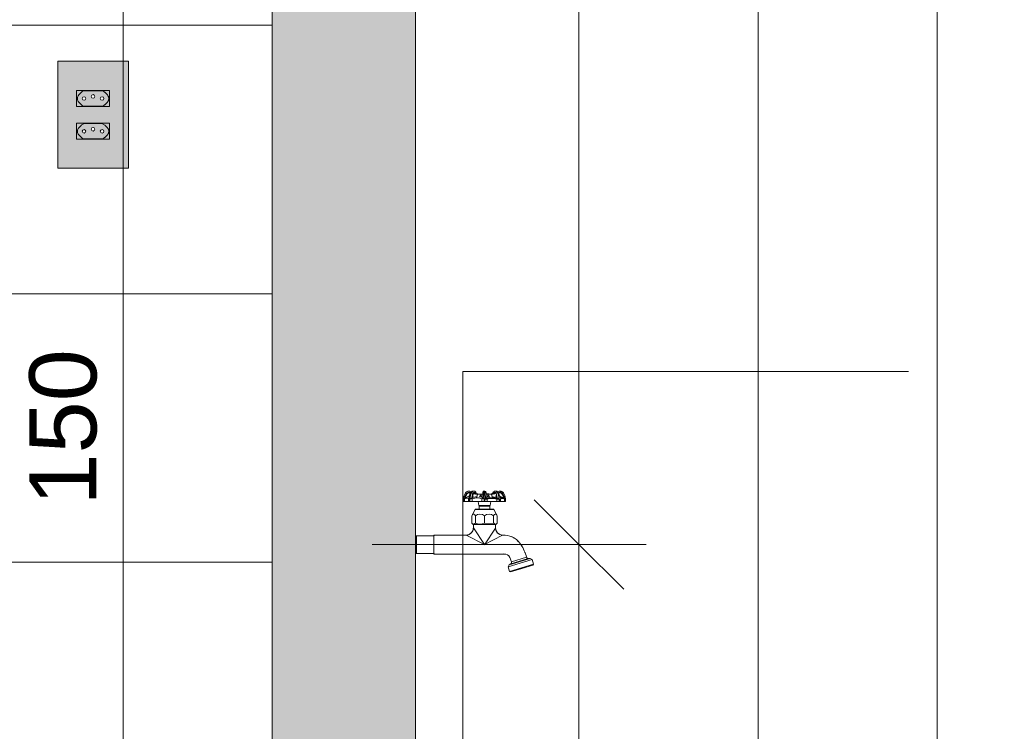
# Model space of a CAD drawing. Header units: metres. Extents: x -2.1 to 42.5, y -15.2 to 5.6.
# Tile 207 of 256: x 7.9 to 9, y 0.4 to 1.2. Entities that reach past the tile are written whole.
import ezdxf

# ---------------------------------------------------------------- set-up
doc = ezdxf.new("R2010")
doc.units = ezdxf.units.M
for name, color, linetype, lineweight in [('A-ANNO-DIMS', 7, 'Continuous', 9), ('A-ANNO-DIMS-50', 7, 'Continuous', 9), ('A-GENM', 7, 'Continuous', 5), ('A-WALL-PATT', 7, 'Continuous', 50), ('E-ELEC-FIXT', 7, 'Continuous', 5), ('G-ANNO-TEXT', 7, 'Continuous', 9), ('I-WALL', 7, 'Continuous', 5), ('P-SANR-FIXT', 7, 'Continuous', 5)]:
    doc.layers.add(name, color=color, linetype=linetype, lineweight=lineweight)
doc.styles.add('Arial', font='arial.ttf', dxfattribs={"height": 0.075})
doc.dimstyles.new('Com_linha__ref__contínua__-_Cor_Vermelha_Arial_1_5mm_2', dxfattribs={"dimscale": 0.3048, "dimtxt": 0.076519, "dimasz": 0.328084, "dimexe": 0.246063, "dimexo": 0.246063, "dimgap": 0.024606, "dimtad": 1, "dimdec": 1, "dimlfac": 100, "dimrnd": 0.1, "dimdsep": 46, "dimtxsty": 'Arial', "dimblk1": 'OBLIQUE', "dimblk2": 'OBLIQUE', "dimsah": 1, "dimcen": 0.09, "dimdle": 0.246063, "dimazin": 0, "dimtfac": 1, "dimtdec": 4, "dimtix": 1, "dimtmove": 0, "dimatfit": 3, "dimfxl": 1, "dimtvp": 1, "dimtolj": 1, "dimtzin": 0, "dimarcsym": 2})

# ---------------------------------------------------------------- blocks, each defined once
blk = doc.blocks.new('TORNEIRA DE JARDIM COM BICO PARA MANGUEIRA - 1130_BC_Cromado-2213981-C')
at = {"layer": 'P-SANR-FIXT', "true_color": 0xf4f4f4}
for points in [[(8.3944, 0.6482), (8.3939, 0.6482), (8.3939, 0.6482)], [(8.397, 0.6482), (8.397, 0.6482), (8.3963, 0.6482)], [(8.398, 0.6168), (8.3982, 0.6175), (8.3981, 0.617)], [(8.3983, 0.6184), (8.3983, 0.622), (8.3982, 0.6215), (8.3982, 0.6186)], [(8.4328, 0.6104), (8.4323, 0.6106), (8.4323, 0.6105)], [(8.4559, 0.5907), (8.456, 0.5907), (8.4557, 0.5913)]]:
    blk.add_hatch(color=7, dxfattribs=at).paths.add_polyline_path(points)
at = {"layer": 'P-SANR-FIXT'}
for p, q in [((8.4103, 0.6597), (8.4101, 0.6576)), ((8.4111, 0.6597), (8.4112, 0.6577)), ((8.4232, 0.6597), (8.4243, 0.6595)), ((8.4232, 0.6597), (8.4243, 0.6595)), ((8.3872, 0.6482), (8.3872, 0.6514)), ((8.3872, 0.6482), (8.3872, 0.6514)), ((8.3893, 0.6516), (8.3883, 0.6512)), ((8.3883, 0.6512), (8.3883, 0.6482)), ((8.3899, 0.6526), (8.3886, 0.6517)), ((8.3901, 0.6518), (8.3893, 0.6516)), ((8.3906, 0.657), (8.3895, 0.6578)), ((8.3899, 0.6542), (8.3899, 0.6526)), ((8.3914, 0.6531), (8.3899, 0.6526)), ((8.3937, 0.6542), (8.3926, 0.6533)), ((8.3927, 0.6482), (8.3927, 0.6514)), ((8.3938, 0.6509), (8.3938, 0.6482)), ((8.3943, 0.6482), (8.3943, 0.6509)), ((8.3973, 0.6526), (8.3965, 0.6518)), ((8.3984, 0.6516), (8.397, 0.6512)), ((8.397, 0.6512), (8.397, 0.6482)), ((8.398, 0.6538), (8.3973, 0.6533)), ((8.3996, 0.6531), (8.3973, 0.6526)), ((8.3976, 0.6553), (8.398, 0.6538)), ((8.3999, 0.6518), (8.3984, 0.6516)), ((8.3986, 0.6567), (8.4007, 0.6567)), ((8.4003, 0.6574), (8.3987, 0.6574)), ((8.4008, 0.6532), (8.3996, 0.6531)), ((8.4013, 0.652), (8.3999, 0.6518)), ((8.4008, 0.6561), (8.4027, 0.6559)), ((8.402, 0.6534), (8.4008, 0.6532)), ((8.403, 0.6563), (8.4012, 0.6565)), ((8.4027, 0.652), (8.4013, 0.652)), ((8.4027, 0.6559), (8.402, 0.6534)), ((8.4041, 0.652), (8.4027, 0.652)), ((8.4048, 0.6562), (8.403, 0.6563)), ((8.4031, 0.6566), (8.4058, 0.6563)), ((8.4053, 0.6518), (8.4041, 0.652)), ((8.4068, 0.6562), (8.4048, 0.6562)), ((8.4088, 0.6567), (8.4049, 0.6564)), ((8.405, 0.6534), (8.4069, 0.6559)), ((8.4065, 0.6516), (8.4053, 0.6518)), ((8.4058, 0.6563), (8.4088, 0.6567)), ((8.4076, 0.6512), (8.4065, 0.6516)), ((8.4072, 0.6538), (8.4067, 0.6531)), ((8.4088, 0.6565), (8.4068, 0.6562)), ((8.4069, 0.6559), (8.4088, 0.6561)), ((8.4069, 0.6559), (8.4072, 0.6538)), ((8.4076, 0.6482), (8.4076, 0.6512)), ((8.4088, 0.6567), (8.409, 0.6585)), ((8.4101, 0.6576), (8.41, 0.6512)), ((8.4103, 0.6509), (8.4103, 0.6482)), ((8.411, 0.6482), (8.411, 0.6509)), ((8.4112, 0.6577), (8.4113, 0.6513)), ((8.4145, 0.6562), (8.4125, 0.6565)), ((8.4125, 0.6561), (8.4144, 0.6559)), ((8.4132, 0.6515), (8.4144, 0.6518)), ((8.4148, 0.651), (8.4137, 0.6507)), ((8.4137, 0.6507), (8.4137, 0.6482)), ((8.4141, 0.6566), (8.4154, 0.6565)), ((8.4144, 0.6559), (8.4141, 0.6538)), ((8.4141, 0.6538), (8.4146, 0.6531)), ((8.4144, 0.6559), (8.4164, 0.6534)), ((8.4144, 0.6518), (8.4156, 0.6521)), ((8.4165, 0.6562), (8.4145, 0.6562)), ((8.416, 0.6513), (8.4148, 0.651)), ((8.4156, 0.6521), (8.417, 0.6523)), ((8.4172, 0.6514), (8.416, 0.6513)), ((8.4184, 0.6563), (8.4165, 0.6562)), ((8.417, 0.6523), (8.4184, 0.6523)), ((8.4186, 0.6515), (8.4172, 0.6514)), ((8.4201, 0.6565), (8.4184, 0.6563)), ((8.4184, 0.6523), (8.4199, 0.6523)), ((8.4186, 0.6559), (8.4205, 0.6561)), ((8.4194, 0.6534), (8.4186, 0.6559)), ((8.42, 0.6514), (8.4186, 0.6515)), ((8.4205, 0.6532), (8.4194, 0.6534)), ((8.4199, 0.6523), (8.4214, 0.6521)), ((8.4214, 0.6513), (8.42, 0.6514)), ((8.4217, 0.6531), (8.4205, 0.6532)), ((8.4206, 0.6567), (8.4227, 0.6567)), ((8.4226, 0.6574), (8.4209, 0.6574)), ((8.4214, 0.6521), (8.423, 0.6518)), ((8.4229, 0.651), (8.4214, 0.6513)), ((8.424, 0.6526), (8.4217, 0.6531)), ((8.4243, 0.6507), (8.4229, 0.651)), ((8.423, 0.6518), (8.4245, 0.6515)), ((8.4233, 0.6538), (8.4237, 0.6553)), ((8.424, 0.6533), (8.4233, 0.6538)), ((8.424, 0.6526), (8.424, 0.6542)), ((8.4249, 0.6517), (8.424, 0.6526)), ((8.4243, 0.6482), (8.4243, 0.6507)), ((8.427, 0.6509), (8.427, 0.6482)), ((8.4275, 0.6482), (8.4275, 0.6509)), ((8.4286, 0.6534), (8.4277, 0.6542)), ((8.4286, 0.6509), (8.4286, 0.6482)), ((8.4314, 0.6526), (8.4297, 0.6531)), ((8.4301, 0.6523), (8.4309, 0.6521)), ((8.4307, 0.657), (8.4318, 0.6578)), ((8.4309, 0.6521), (8.4318, 0.6518)), ((8.4321, 0.651), (8.4312, 0.6513)), ((8.4314, 0.6526), (8.4314, 0.6542)), ((8.4327, 0.6517), (8.4314, 0.6526)), ((8.4318, 0.6518), (8.4328, 0.6515)), ((8.433, 0.6507), (8.4321, 0.651)), ((8.433, 0.6482), (8.433, 0.6507)), ((8.4341, 0.6512), (8.4341, 0.6482)), ((8.4341, 0.6512), (8.4341, 0.6482)), ((8.4036, 0.6482), (8.3872, 0.6482)), ((8.4341, 0.6482), (8.3872, 0.6482)), ((8.3872, 0.6482), (8.3872, 0.6482)), ((8.3872, 0.6482), (8.3872, 0.6482)), ((8.3924, 0.6482), (8.3927, 0.6482)), ((8.3938, 0.6482), (8.3943, 0.6482)), ((8.3947, 0.6482), (8.3944, 0.6482)), ((8.3947, 0.6482), (8.3944, 0.6482)), ((8.3963, 0.6482), (8.3947, 0.6482)), ((8.3963, 0.6482), (8.3947, 0.6482)), ((8.3964, 0.6322), (8.4003, 0.639)), ((8.4003, 0.639), (8.3964, 0.6322)), ((8.3999, 0.6482), (8.4001, 0.6482)), ((8.421, 0.639), (8.4003, 0.639)), ((8.4011, 0.6395), (8.4046, 0.6395)), ((8.4011, 0.6395), (8.4201, 0.6395)), ((8.4042, 0.6437), (8.4036, 0.6482)), ((8.4036, 0.6482), (8.4042, 0.6436)), ((8.407, 0.6437), (8.4042, 0.6437)), ((8.4171, 0.6437), (8.4042, 0.6437)), ((8.4042, 0.6436), (8.4171, 0.6436)), ((8.4046, 0.6395), (8.4046, 0.643)), ((8.4046, 0.643), (8.4072, 0.643)), ((8.4046, 0.643), (8.4106, 0.643)), ((8.4046, 0.6395), (8.4046, 0.643)), ((8.4072, 0.643), (8.407, 0.6437)), ((8.4103, 0.6482), (8.411, 0.6482)), ((8.4106, 0.643), (8.4166, 0.643)), ((8.4147, 0.6436), (8.4141, 0.643)), ((8.4141, 0.643), (8.4166, 0.643)), ((8.4171, 0.6436), (8.4147, 0.6436)), ((8.4166, 0.643), (8.4166, 0.6395)), ((8.4166, 0.643), (8.4166, 0.6395)), ((8.4166, 0.6395), (8.4201, 0.6395)), ((8.4176, 0.6482), (8.4171, 0.6436)), ((8.4171, 0.6436), (8.4176, 0.6482)), ((8.4341, 0.6482), (8.4176, 0.6482)), ((8.421, 0.639), (8.4249, 0.6322)), ((8.4249, 0.6322), (8.421, 0.639)), ((8.3964, 0.624), (8.3964, 0.6322)), ((8.3964, 0.6322), (8.3964, 0.624)), ((8.4005, 0.6322), (8.4005, 0.624)), ((8.4107, 0.624), (8.4107, 0.6322)), ((8.4207, 0.624), (8.4207, 0.6322)), ((8.4249, 0.6322), (8.4249, 0.624)), ((8.4249, 0.6322), (8.4249, 0.624)), ((8.3983, 0.622), (8.3964, 0.624)), ((8.3964, 0.624), (8.3979, 0.6224)), ((8.3982, 0.6222), (8.3982, 0.6183)), ((8.3983, 0.6186), (8.3983, 0.6224)), ((8.3983, 0.6224), (8.4229, 0.6224)), ((8.3983, 0.6186), (8.3983, 0.622)), ((8.4106, 0.6), (8.3983, 0.6186)), ((8.4106, 0.5997), (8.4229, 0.6183)), ((8.4249, 0.624), (8.4229, 0.622)), ((8.4229, 0.6224), (8.4229, 0.6186)), ((8.4229, 0.622), (8.4229, 0.6186)), ((8.4233, 0.6224), (8.4249, 0.624)), ((8.3336, 0.6089), (8.3346, 0.6099)), ((8.3336, 0.6089), (8.3346, 0.6099)), ((8.3346, 0.6099), (8.354, 0.6099)), ((8.3346, 0.6099), (8.3346, 0.5901)), ((8.354, 0.6099), (8.3346, 0.6099)), ((8.354, 0.6099), (8.3547, 0.6106)), ((8.354, 0.5894), (8.354, 0.6106)), ((8.3903, 0.6106), (8.354, 0.6106)), ((8.3547, 0.6106), (8.354, 0.6106)), ((8.354, 0.6106), (8.354, 0.6102)), ((8.3547, 0.6106), (8.3903, 0.6106)), ((8.4106, 0.6), (8.3903, 0.6106)), ((8.4309, 0.6106), (8.4106, 0.6)), ((8.4328, 0.6106), (8.4309, 0.6106)), ((8.4427, 0.6079), (8.4434, 0.6073)), ((8.4435, 0.6073), (8.4427, 0.6079)), ((8.4476, 0.6043), (8.4484, 0.6034)), ((8.4482, 0.6036), (8.4476, 0.6043)), ((8.4501, 0.6016), (8.4513, 0.5999)), ((8.4513, 0.5999), (8.4501, 0.6016)), ((8.4517, 0.5994), (8.4521, 0.5987)), ((8.3346, 0.5901), (8.3336, 0.5911)), ((8.3346, 0.5901), (8.3336, 0.5911)), ((8.354, 0.5901), (8.3346, 0.5901)), ((8.3346, 0.5901), (8.354, 0.5901)), ((8.3547, 0.5894), (8.354, 0.5901)), ((8.354, 0.5898), (8.354, 0.5894)), ((8.354, 0.5894), (8.4323, 0.5894)), ((8.354, 0.5894), (8.3547, 0.5894)), ((8.4323, 0.5894), (8.3547, 0.5894)), ((8.4344, 0.5891), (8.4323, 0.5894)), ((8.4344, 0.5891), (8.4323, 0.5894)), ((8.4638, 0.5831), (8.4371, 0.5749)), ((8.4382, 0.5772), (8.4616, 0.5844)), ((8.4408, 0.5806), (8.4391, 0.5855)), ((8.4391, 0.5855), (8.4408, 0.5806)), ((8.44, 0.5783), (8.4595, 0.5843)), ((8.4408, 0.5806), (8.4577, 0.5858)), ((8.4595, 0.5843), (8.4616, 0.5844)), ((8.4595, 0.5843), (8.4616, 0.5844)), ((8.4616, 0.5844), (8.4638, 0.5831)), ((8.4616, 0.5844), (8.4638, 0.5831)), ((8.4638, 0.5831), (8.4653, 0.578)), ((8.4653, 0.578), (8.4638, 0.5831)), ((8.4371, 0.5749), (8.4382, 0.5772)), ((8.4371, 0.5749), (8.4382, 0.5772)), ((8.4386, 0.5698), (8.4371, 0.5749)), ((8.4371, 0.5749), (8.4386, 0.5698)), ((8.4382, 0.5772), (8.44, 0.5783)), ((8.4382, 0.5772), (8.44, 0.5783)), ((8.4386, 0.5698), (8.4653, 0.578)), ((8.4522, 0.5732), (8.4398, 0.5694)), ((8.4522, 0.5732), (8.4398, 0.5694)), ((8.4646, 0.577), (8.4522, 0.5732)), ((8.4646, 0.577), (8.4522, 0.5732)), ((8.4653, 0.578), (8.4646, 0.577)), ((8.4646, 0.577), (8.4653, 0.578)), ((8.4398, 0.5694), (8.4386, 0.5698)), ((8.4398, 0.5694), (8.4386, 0.5698))]:
    blk.add_line(p, q, dxfattribs=at)
at = {"layer": 'P-SANR-FIXT', "flags": 128}
for points in [[(8.3981, 0.6597), (8.397, 0.6595), (8.396, 0.6589)], [(8.3981, 0.6597), (8.397, 0.6595), (8.396, 0.6589)], [(8.3982, 0.6186), (8.3982, 0.6195), (8.3982, 0.6205), (8.3982, 0.6215), (8.3982, 0.6222)], [(8.3982, 0.6222), (8.3982, 0.6215), (8.3982, 0.6205), (8.3982, 0.6195), (8.3982, 0.6186)]]:
    blk.add_lwpolyline(points, dxfattribs=at)
at = {"layer": 'P-SANR-FIXT'}
for centre, radius, start, end in [((8.3933, 0.6547), 0.00495, 57.2985, 100.196), ((8.3933, 0.6547), 0.00495, 57.2985, 100.196), ((8.3996, 0.656), 0.00396, 112.1952, 157.8048), ((8.3984, 0.655), 0.00471, 71.9502, 108.0498), ((8.3984, 0.655), 0.00471, 71.9502, 108.0498), ((8.4106, 0.6572), 0.00246, 79.9871, 114.2657), ((8.4106, 0.6572), 0.00246, 79.9871, 114.2657), ((8.4108, 0.6581), 0.00158, 27.4644, 82.5356), ((8.4108, 0.6581), 0.00158, 27.4644, 82.5356), ((8.4229, 0.6566), 0.00316, 65.7831, 172.3701), ((8.4229, 0.6566), 0.00316, 65.7831, 172.3701), ((8.4213, 0.6558), 0.00441, 26.0805, 63.9195), ((8.428, 0.6547), 0.00494, 79.5242, 122.5721), ((8.428, 0.6547), 0.00494, 79.5242, 122.5721), ((8.3997, 0.6506), 0.0125, 144.7988, 176.8963), ((8.3997, 0.6506), 0.0125, 144.7988, 176.8963), ((8.3857, 0.6595), 0.00841, 280.2678, 290.6701), ((8.3877, 0.6528), 0.00161, 249.9042, 290.0958), ((8.3997, 0.6506), 0.0112, 144.8893, 173.9103), ((8.3933, 0.6549), 0.00477, 100.196, 143.1167), ((8.3933, 0.6549), 0.00477, 100.196, 143.1167), ((8.3997, 0.6506), 0.0105, 144.9469, 159.7508), ((8.3909, 0.6488), 0.00308, 55.7558, 105.6546), ((8.3934, 0.6549), 0.00347, 64.0715, 142.7567), ((8.3934, 0.6548), 0.00286, 64.5122, 140.7748), ((8.3932, 0.6475), 0.00589, 95.4376, 107.8724), ((8.3939, 0.6531), 0.00226, 238.6778, 268.9252), ((8.4126, 0.6503), 0.0194, 156.5601, 177.4399), ((8.4063, 0.6518), 0.0126, 145.5975, 184.1569), ((8.3912, 0.685), 0.0342, 275.2257, 279.8358), ((8.4131, 0.6505), 0.0185, 157.8048, 178.1428), ((8.3945, 0.6542), 0.0031, 271.2269, 308.0082), ((8.3636, 0.6736), 0.035, 333.5277, 335.6575), ((8.396, 0.6559), 0.00189, 29.5697, 111.7024), ((8.3978, 0.6568), 0.00274, 108.0498, 131.5926), ((8.3978, 0.6568), 0.00274, 108.0498, 131.5926), ((8.4187, 0.6494), 0.0224, 159.97, 174.03), ((8.4039, 0.6533), 0.00662, 148.454, 185.956), ((8.3995, 0.6565), 0.00188, 72.03, 159.97), ((8.3995, 0.6564), 0.00131, 17.2523, 162.7477), ((8.3991, 0.6571), 0.00246, 356.0498, 71.9502), ((8.3991, 0.6571), 0.00246, 356.0498, 71.9502), ((8.3995, 0.6566), 0.00174, 357.97, 72.03), ((8.4056, 0.6697), 0.0134, 252.3138, 283.9495), ((8.4056, 0.6697), 0.0134, 252.3138, 283.9495), ((8.404, 0.638), 0.0154, 72.0323, 86.2864), ((8.4088, 0.6545), 0.00347, 249.6873, 290.3127), ((8.2663, 0.6591), 0.1425, 357.0616, 358.9384), ((8.4094, 0.6518), 0.000742, 180, 270), ((8.425, 0.6562), 0.0162, 171.8512, 178.8841), ((8.4107, 0.6538), 0.00396, 63.1291, 116.8709), ((8.4103, 0.6584), 0.00132, 121.7588, 175.3677), ((8.4103, 0.6584), 0.00132, 121.7588, 175.3677), ((8.4107, 0.6515), 0.000701, 201.2835, 346.3424), ((8.4111, 0.6507), 0.000707, 348.03, 66.7792), ((8.4138, 0.6492), 0.00251, 124.428, 145.572), ((8.4122, 0.6576), 0.00708, 265.9786, 282.0214), ((8.4034, 0.6568), 0.00908, 359.9951, 12.736), ((8.4029, 0.6567), 0.00956, 358.4543, 12.5047), ((8.4131, 0.6503), 0.00117, 84.5824, 129.3017), ((8.4157, 0.6699), 0.0135, 256.0163, 287.5646), ((8.4157, 0.6699), 0.0135, 256.0163, 287.5646), ((8.2214, 0.6508), 0.1912, 0.2418, 1.7582), ((8.4174, 0.638), 0.0154, 93.7137, 108.119), ((8.4128, 0.6507), 0.000942, 0, 60.451), ((8.4217, 0.6563), 0.00206, 20.573, 159.427), ((8.427, 0.6509), 0.00716, 93.7826, 118.2174), ((8.4044, 0.6498), 0.0206, 5.427, 20.573), ((8.421, 0.6523), 0.00794, 56.6414, 65.7831), ((8.421, 0.6523), 0.00794, 56.6414, 65.7831), ((8.4254, 0.6563), 0.00569, 259.0418, 280.9582), ((8.4257, 0.6559), 0.00456, 255.2615, 267.4501), ((8.4116, 0.6511), 0.0151, 1.9195, 26.0805), ((8.4152, 0.651), 0.0128, 2.7783, 37.7878), ((8.4249, 0.6494), 0.00199, 38.4454, 73.7714), ((8.428, 0.6551), 0.00332, 35.1279, 116.9358), ((8.428, 0.6549), 0.00278, 91.519, 115.9226), ((8.428, 0.655), 0.00264, 36.1551, 91.3532), ((8.4296, 0.65), 0.00233, 78.9047, 133.7919), ((8.4283, 0.6487), 0.00469, 72.1275, 85.6818), ((8.4303, 0.6484), 0.00298, 73.3818, 125.2074), ((8.428, 0.6549), 0.00477, 36.8274, 79.5242), ((8.428, 0.6549), 0.00477, 36.8274, 79.5242), ((8.4216, 0.6506), 0.0105, 20.2496, 35.0528), ((8.4216, 0.6506), 0.0112, 6.0895, 35.1279), ((8.4216, 0.6506), 0.0112, 6.0902, 35.1279), ((8.4216, 0.6506), 0.0125, 2.7799, 35.1779), ((8.4216, 0.6506), 0.0125, 2.7799, 35.1779), ((8.3822, 0.5665), 0.099, 58.3978, 59.3616), ((8.4382, 0.6671), 0.0172, 252.5816, 256.4202), ((8.4011, 0.6385), 0.000997, 90, 150), ((8.4011, 0.6385), 0.000997, 90, 150.0008), ((8.4201, 0.6385), 0.000997, 29.9989, 90), ((8.4201, 0.6385), 0.000997, 29.9992, 90), ((8.3982, 0.6327), 0.00141, 70.292, 140.6459), ((8.3977, 0.6312), 0.00303, 19.708, 70.292), ((8.4056, 0.6263), 0.00778, 49.4955, 130.5045), ((8.4157, 0.6261), 0.00792, 50.6, 129.4), ((8.4306, 0.6253), 0.0121, 136.2975, 144.9024), ((8.4229, 0.6322), 0.00174, 29.8024, 126.1976), ((8.3903, 0.6186), 0.008, 270.141, 359.9454), ((8.3903, 0.6186), 0.008, 270.141, 359.9454), ((8.3989, 0.6263), 0.00345, 223.0508, 271.7078), ((8.3975, 0.6266), 0.00401, 291.4312, 318.9995), ((8.4056, 0.6345), 0.0117, 244.3252, 295.6748), ((8.4157, 0.6355), 0.0125, 246.3797, 293.6203), ((8.4139, 0.6131), 0.0129, 51.7699, 58.2301), ((8.4229, 0.6253), 0.0024, 244.9731, 326.5492), ((8.4309, 0.6186), 0.008, 180, 270), ((8.4309, 0.6186), 0.008, 180, 270), ((8.4321, 0.5881), 0.0225, 37.0606, 92.9453), ((8.4321, 0.5881), 0.0225, 37.0606, 92.9453), ((8.4056, 0.5709), 0.0542, 15.944, 32.4328), ((8.4056, 0.5709), 0.0542, 15.944, 32.4328), ((8.4323, 0.5817), 0.00778, 29.9318, 90), ((8.4323, 0.5817), 0.00778, 29.9318, 90), ((8.4598, 0.5865), 0.00222, 198.8723, 261.467), ((8.4598, 0.5865), 0.00222, 198.8723, 261.467), ((8.4389, 0.58), 0.002, 301.8983, 17.1198), ((8.4389, 0.58), 0.002, 301.8983, 17.0867)]:
    blk.add_arc(centre, radius, start, end, dxfattribs=at)
for points, knots in [([(8.3895, 0.6578), (8.3898, 0.6582), (8.3906, 0.659), (8.392, 0.6596), (8.3929, 0.6597), (8.3933, 0.6597)], [0, 0, 0, 0, 0.25, 0.5, 0.6716555, 0.6716555, 0.6716555, 0.6716555]), ([(8.3933, 0.6597), (8.3929, 0.6597), (8.392, 0.6596), (8.3906, 0.659), (8.3898, 0.6582), (8.3895, 0.6578)], [0.3275278, 0.3275278, 0.3275278, 0.3275278, 0.5, 0.75, 1, 1, 1, 1]), ([(8.3981, 0.6597), (8.3978, 0.6597), (8.3973, 0.6596), (8.3968, 0.6593), (8.3966, 0.6592)], [0.3279989, 0.3279989, 0.3279989, 0.3279989, 0.5, 0.6510087, 0.6510087, 0.6510087, 0.6510087]), ([(8.3966, 0.6592), (8.3968, 0.6593), (8.3973, 0.6596), (8.3978, 0.6597), (8.3981, 0.6597)], [0.3493631, 0.3493631, 0.3493631, 0.3493631, 0.5, 0.6714662, 0.6714662, 0.6714662, 0.6714662]), ([(8.4318, 0.6578), (8.4315, 0.6582), (8.4307, 0.659), (8.4293, 0.6596), (8.4284, 0.6597), (8.428, 0.6597)], [0, 0, 0, 0, 0.25, 0.5, 0.6716555, 0.6716555, 0.6716555, 0.6716555]), ([(8.428, 0.6597), (8.4284, 0.6597), (8.4293, 0.6596), (8.4307, 0.659), (8.4315, 0.6582), (8.4318, 0.6578)], [0.3275278, 0.3275278, 0.3275278, 0.3275278, 0.5, 0.75, 1, 1, 1, 1]), ([(8.4001, 0.6592), (8.4002, 0.6592), (8.4004, 0.6591), (8.4006, 0.6589), (8.4006, 0.6586), (8.4007, 0.6585)], [0.0833768, 0.0833768, 0.0833768, 0.0833768, 0.25, 0.5, 0.75, 0.75, 0.75, 0.75]), ([(8.4007, 0.6585), (8.4006, 0.6586), (8.4006, 0.6589), (8.4004, 0.6591), (8.4002, 0.6592), (8.4001, 0.6592)], [0.25, 0.25, 0.25, 0.25, 0.5, 0.75, 0.9166207, 0.9166207, 0.9166207, 0.9166207]), ([(8.4097, 0.6511), (8.4097, 0.6512), (8.4098, 0.6513), (8.41, 0.6512), (8.41, 0.6512)], [0, 0, 0, 0, 0.4375, 1, 1, 1, 1]), ([(8.4113, 0.6512), (8.4114, 0.6512), (8.4115, 0.6513), (8.4115, 0.6511), (8.4116, 0.6511)], [0, 0, 0, 0, 0.28125, 0.5, 0.5, 0.5, 0.5]), ([(8.407, 0.6436), (8.4067, 0.6436), (8.4063, 0.6436), (8.4059, 0.6436), (8.4056, 0.6436), (8.4052, 0.6436), (8.4048, 0.6436), (8.4044, 0.6436), (8.4042, 0.6436), (8.4042, 0.6436)], [0.6875, 0.6875, 0.6875, 0.6875, 0.75, 0.765625, 0.78125, 0.8125, 0.875, 0.9375, 1, 1, 1, 1]), ([(8.4042, 0.6436), (8.4042, 0.6436), (8.4044, 0.6436), (8.4048, 0.6436), (8.4052, 0.6436), (8.4056, 0.6436), (8.4059, 0.6436), (8.4063, 0.6436), (8.4067, 0.6436), (8.407, 0.6436)], [0, 0, 0, 0, 0.0625, 0.125, 0.1875, 0.21875, 0.234375, 0.25, 0.3125, 0.3125, 0.3125, 0.3125]), ([(8.3937, 0.6113), (8.3944, 0.6117), (8.396, 0.6128), (8.3977, 0.6153), (8.3981, 0.6174), (8.3981, 0.6184)], [0.2921629, 0.2921629, 0.2921629, 0.2921629, 0.5, 0.75, 1, 1, 1, 1]), ([(8.454, 0.5954), (8.4536, 0.5963), (8.453, 0.5974), (8.4523, 0.5985), (8.4521, 0.5987)], [0.1582502, 0.1582502, 0.1582502, 0.1582502, 0.25, 0.2714463, 0.2714463, 0.2714463, 0.2714463]), ([(8.4521, 0.5987), (8.4523, 0.5985), (8.453, 0.5974), (8.4536, 0.5963), (8.454, 0.5954)], [0.7285537, 0.7285537, 0.7285537, 0.7285537, 0.75, 0.8417498, 0.8417498, 0.8417498, 0.8417498])]:
    blk.add_open_spline(points, degree=3, knots=knots, dxfattribs=at)
for points in [[(8.411, 0.6596), (8.411, 0.6597), (8.411, 0.6597), (8.411, 0.6595)], [(8.411, 0.6595), (8.411, 0.6597), (8.411, 0.6597), (8.411, 0.6596)], [(8.4235, 0.6595), (8.4231, 0.6597), (8.4224, 0.6597), (8.4216, 0.6594), (8.4213, 0.6592)], [(8.4213, 0.6592), (8.4216, 0.6594), (8.4224, 0.6597), (8.4231, 0.6597), (8.4235, 0.6595)], [(8.424, 0.6595), (8.4236, 0.6597), (8.4228, 0.6597), (8.422, 0.6594), (8.4216, 0.6592)], [(8.4216, 0.6592), (8.422, 0.6594), (8.4228, 0.6597), (8.4236, 0.6597), (8.424, 0.6595)], [(8.3872, 0.6512), (8.3872, 0.6524), (8.3875, 0.6535), (8.3879, 0.6546)], [(8.3879, 0.6546), (8.3875, 0.6535), (8.3872, 0.6523), (8.3872, 0.6512)], [(8.3879, 0.6549), (8.3883, 0.6559), (8.3888, 0.6569), (8.3895, 0.6578)], [(8.3895, 0.6578), (8.3888, 0.6569), (8.3883, 0.6559), (8.3879, 0.6549)], [(8.4121, 0.6585), (8.412, 0.6586), (8.4118, 0.6589), (8.4115, 0.659), (8.4114, 0.6591)], [(8.4114, 0.6591), (8.4115, 0.659), (8.4118, 0.6589), (8.412, 0.6586), (8.4121, 0.6585)], [(8.4123, 0.6583), (8.4123, 0.6584), (8.4123, 0.6584), (8.4123, 0.6583)], [(8.4123, 0.6583), (8.4123, 0.6584), (8.4123, 0.6584), (8.4123, 0.6583)], [(8.4213, 0.6592), (8.4212, 0.6592), (8.4211, 0.6592), (8.421, 0.6591)], [(8.421, 0.6591), (8.4211, 0.6592), (8.4212, 0.6592), (8.4213, 0.6592)], [(8.4318, 0.6578), (8.4325, 0.6568), (8.4336, 0.6547), (8.4341, 0.6523), (8.4341, 0.6512)], [(8.4341, 0.6512), (8.4341, 0.6524), (8.4336, 0.6547), (8.4325, 0.6568), (8.4318, 0.6578)], [(8.3883, 0.6482), (8.388, 0.6482), (8.3874, 0.6482), (8.3872, 0.6482), (8.3872, 0.6482)], [(8.3872, 0.6482), (8.3872, 0.6482), (8.3874, 0.6482), (8.388, 0.6482), (8.3883, 0.6482)], [(8.3927, 0.6482), (8.3927, 0.6482), (8.3926, 0.6482), (8.3924, 0.6482)], [(8.3938, 0.6482), (8.3935, 0.6482), (8.3929, 0.6482), (8.3927, 0.6482), (8.3927, 0.6482)], [(8.3947, 0.6482), (8.3947, 0.6482), (8.3946, 0.6482), (8.3944, 0.6482)], [(8.3944, 0.6482), (8.3946, 0.6482), (8.3947, 0.6482), (8.3947, 0.6482)], [(8.4001, 0.6482), (8.4, 0.6482), (8.4, 0.6482), (8.3999, 0.6482)], [(8.3983, 0.6183), (8.3983, 0.6175), (8.3982, 0.6167), (8.398, 0.616)], [(8.4235, 0.6156), (8.4232, 0.6165), (8.423, 0.6175), (8.423, 0.6185)], [(8.3916, 0.6106), (8.392, 0.6106), (8.3923, 0.6107), (8.3927, 0.6109)], [(8.4253, 0.6128), (8.4247, 0.6135), (8.4241, 0.6143), (8.4237, 0.6152)], [(8.4272, 0.6114), (8.4268, 0.6116), (8.4263, 0.6119), (8.4259, 0.6123)], [(8.441, 0.6087), (8.4407, 0.6089), (8.4404, 0.609), (8.44, 0.6091)], [(8.44, 0.6091), (8.4404, 0.609), (8.4407, 0.6089), (8.441, 0.6087)], [(8.4437, 0.6073), (8.4434, 0.6075), (8.443, 0.6077), (8.4427, 0.6079)], [(8.4427, 0.6079), (8.443, 0.6077), (8.4434, 0.6075), (8.4437, 0.6073)], [(8.456, 0.5907), (8.4559, 0.5909), (8.4558, 0.5911), (8.4558, 0.5913)], [(8.4558, 0.5913), (8.4558, 0.5911), (8.4559, 0.5909), (8.456, 0.5907)]]:
    blk.add_open_spline(points, degree=3, dxfattribs=at)
blk = doc.blocks.new('1_b_2 Tomadas 2P_T_Conjunto 4x2 - a_ 2 Tomadas 2P_T 10A-2430805-C')
at = {"layer": 'A-GENM', "true_color": 0xfbfbfb}
h = blk.add_hatch(color=7, dxfattribs=at)
h.paths.add_polyline_path([(7.9341, 1.0206), (8.013, 1.0206), (8.013, 1.14), (7.9341, 1.14), (7.9341, 1.0459)])
h.paths.add_polyline_path([(7.9551, 1.0527), (7.9551, 1.0707), (7.9921, 1.0702), (7.9921, 1.0527), (7.9561, 1.0527)])
h.paths.add_polyline_path([(7.9563, 1.0893), (7.9551, 1.0898), (7.9551, 1.1073), (7.9921, 1.1068), (7.9921, 1.0893), (7.9568, 1.0893)])
at = {"layer": 'A-GENM'}
for p, q in [((8.013, 1.14), (7.9341, 1.14)), ((7.9341, 1.0206), (7.9341, 1.14)), ((8.013, 1.14), (8.013, 1.0206)), ((7.9341, 1.0206), (8.013, 1.0206))]:
    blk.add_line(p, q, dxfattribs=at)
blk = doc.blocks.new('x_Módulo de Tomada não listavel 2 - x_Módulo de Tomada não listavel 2-V20-C')
at = {"layer": 'E-ELEC-FIXT', "true_color": 0xfbfbfb}
h = blk.add_hatch(color=7, dxfattribs=at)
h.paths.add_polyline_path([(7.9551, 1.0893), (7.9921, 1.0898), (7.9921, 1.1073), (7.9551, 1.1068), (7.9551, 1.0898)])
h.paths.add_polyline_path([(7.9736, 1.0898), (7.9625, 1.0901), (7.9603, 1.0916), (7.9568, 1.0954), (7.956, 1.0986), (7.9563, 1.1), (7.9579, 1.1026), (7.9625, 1.1065), (7.9642, 1.1068), (7.9847, 1.1065), (7.9866, 1.1053), (7.9904, 1.1012), (7.9912, 1.1), (7.9904, 1.0954), (7.9866, 1.0913), (7.9843, 1.09), (7.983, 1.0898), (7.9741, 1.0898)])
h = blk.add_hatch(color=7, dxfattribs=at)
h.paths.add_polyline_path([(7.983, 1.0898), (7.9855, 1.0905), (7.9896, 1.0943), (7.9909, 1.0966), (7.9909, 1.1), (7.9893, 1.1026), (7.9847, 1.1065), (7.983, 1.1068), (7.9625, 1.1065), (7.9606, 1.1053), (7.9568, 1.1012), (7.9561, 1.0986), (7.9563, 1.0966), (7.9576, 1.0943), (7.9625, 1.0901), (7.9642, 1.0898), (7.9747, 1.0898)])
h.paths.add_polyline_path([(7.9635, 1.0963), (7.962, 1.0969), (7.9615, 1.0983), (7.962, 1.0997), (7.9635, 1.1003), (7.9649, 1.0997), (7.9655, 1.0983), (7.9649, 1.0969), (7.964, 1.0964)])
h.paths.add_polyline_path([(7.9837, 1.0963), (7.9823, 1.0969), (7.9817, 1.0983), (7.9823, 1.0997), (7.9837, 1.1003), (7.9851, 1.0997), (7.9857, 1.0983), (7.9851, 1.0969), (7.9842, 1.0964)])
h.paths.add_polyline_path([(7.9736, 1.0986), (7.9722, 1.0992), (7.9716, 1.1006), (7.9722, 1.102), (7.9736, 1.1026), (7.975, 1.102), (7.9756, 1.1006), (7.975, 1.0992), (7.9741, 1.0986)])
at = {"layer": 'E-ELEC-FIXT'}
for p, q in [((7.9921, 1.1073), (7.9551, 1.1073)), ((7.9551, 1.1073), (7.9551, 1.0893)), ((7.9576, 1.1023), (7.9606, 1.1053)), ((7.9642, 1.1068), (7.983, 1.1068)), ((7.9866, 1.1053), (7.9896, 1.1023)), ((7.9921, 1.0893), (7.9921, 1.1073)), ((7.9551, 1.0893), (7.9921, 1.0893)), ((7.9561, 1.0979), (7.9561, 1.0987)), ((7.9561, 1.0987), (7.9561, 1.0979)), ((7.9561, 1.0987), (7.9561, 1.0979)), ((7.9606, 1.0913), (7.9576, 1.0943)), ((7.983, 1.0898), (7.9642, 1.0898)), ((7.9896, 1.0943), (7.9866, 1.0913)), ((7.9911, 1.0987), (7.9911, 1.0979)), ((7.9911, 1.0979), (7.9911, 1.0987)), ((7.9911, 1.0979), (7.9911, 1.0987))]:
    blk.add_line(p, q, dxfattribs=at)
for centre, radius, start, end in [((7.9611, 1.0987), 0.005, 135, 180), ((7.9642, 1.1018), 0.005, 90, 135), ((7.9635, 1.0983), 0.002, 0, 180), ((7.9736, 1.1006), 0.002, 0, 180), ((7.9736, 1.1006), 0.002, 180, 0), ((7.9837, 1.0983), 0.002, 0, 180), ((7.983, 1.1018), 0.005, 45, 90), ((7.9861, 1.0987), 0.005, 0, 45), ((7.9611, 1.0979), 0.005, 180, 225), ((7.9642, 1.0948), 0.005, 225, 270), ((7.9635, 1.0983), 0.002, 180, 0), ((7.9837, 1.0983), 0.002, 180, 0), ((7.983, 1.0948), 0.005, 270, 315), ((7.9861, 1.0979), 0.005, 315, 0)]:
    blk.add_arc(centre, radius, start, end, dxfattribs=at)
blk = doc.blocks.new('x_Módulo de Tomada não listavel 2 - x_Módulo de Tomada não listavel 2-V16-C')
at = {"layer": 'E-ELEC-FIXT', "true_color": 0xfbfbfb}
h = blk.add_hatch(color=7, dxfattribs=at)
h.paths.add_polyline_path([(3.9431, 1.1227), (3.9522, 1.1232), (3.9516, 1.1354), (3.9505, 1.1288), (3.9467, 1.1247), (3.9444, 1.1234), (3.9393, 1.1232), (3.9226, 1.1235), (3.9207, 1.1247), (3.9169, 1.1288), (3.9161, 1.132), (3.9152, 1.1357), (3.9152, 1.1227), (3.9393, 1.1227)])
h.paths.add_polyline_path([(3.9512, 1.1321), (3.9522, 1.1407), (3.9152, 1.1402), (3.9164, 1.1334), (3.918, 1.136), (3.9226, 1.1399), (3.9243, 1.1402), (3.9448, 1.1399), (3.947, 1.1383), (3.9505, 1.1346), (3.9512, 1.1322)])
h = blk.add_hatch(color=7, dxfattribs=at)
h.paths.add_polyline_path([(3.9431, 1.1232), (3.9456, 1.1239), (3.9497, 1.1277), (3.951, 1.13), (3.951, 1.1334), (3.9494, 1.136), (3.9448, 1.1399), (3.9431, 1.1402), (3.9226, 1.1399), (3.9207, 1.1387), (3.9169, 1.1346), (3.9162, 1.132), (3.9164, 1.13), (3.9177, 1.1277), (3.9226, 1.1235), (3.9243, 1.1232), (3.9393, 1.1232)])
h.paths.add_polyline_path([(3.9236, 1.1297), (3.9221, 1.1303), (3.9216, 1.1317), (3.9221, 1.1331), (3.9236, 1.1337), (3.925, 1.1331), (3.9256, 1.1317), (3.925, 1.1303), (3.9241, 1.1298)])
h.paths.add_polyline_path([(3.9438, 1.1297), (3.9424, 1.1303), (3.9418, 1.1317), (3.9424, 1.1331), (3.9438, 1.1337), (3.9452, 1.1331), (3.9458, 1.1317), (3.9452, 1.1303), (3.9443, 1.1298)])
h.paths.add_polyline_path([(3.9337, 1.132), (3.9323, 1.1326), (3.9317, 1.134), (3.9323, 1.1354), (3.9337, 1.136), (3.9351, 1.1354), (3.9357, 1.134), (3.9351, 1.1326), (3.9342, 1.132)])
at = {"layer": 'E-ELEC-FIXT'}
for p, q in [((3.9522, 1.1407), (3.9152, 1.1407)), ((3.9152, 1.1407), (3.9152, 1.1227)), ((3.9177, 1.1357), (3.9207, 1.1387)), ((3.9243, 1.1402), (3.9431, 1.1402)), ((3.9467, 1.1387), (3.9497, 1.1357)), ((3.9522, 1.1227), (3.9522, 1.1407)), ((3.9152, 1.1227), (3.9522, 1.1227)), ((3.9162, 1.1313), (3.9162, 1.1321)), ((3.9162, 1.1321), (3.9162, 1.1313)), ((3.9162, 1.1321), (3.9162, 1.1313)), ((3.9207, 1.1247), (3.9177, 1.1277)), ((3.9431, 1.1232), (3.9243, 1.1232)), ((3.9497, 1.1277), (3.9467, 1.1247)), ((3.9512, 1.1321), (3.9512, 1.1313)), ((3.9512, 1.1313), (3.9512, 1.1321)), ((3.9512, 1.1313), (3.9512, 1.1321))]:
    blk.add_line(p, q, dxfattribs=at)
for centre, radius, start, end in [((3.9212, 1.1321), 0.005, 135, 180), ((3.9243, 1.1352), 0.005, 90, 135), ((3.9236, 1.1317), 0.002, 0, 180), ((3.9337, 1.134), 0.002, 0, 180), ((3.9337, 1.134), 0.002, 180, 0), ((3.9438, 1.1317), 0.002, 0, 180), ((3.9431, 1.1352), 0.005, 45, 90), ((3.9462, 1.1321), 0.005, 0, 45), ((3.9212, 1.1313), 0.005, 180, 225), ((3.9243, 1.1282), 0.005, 225, 270), ((3.9236, 1.1317), 0.002, 180, 0), ((3.9438, 1.1317), 0.002, 180, 0), ((3.9431, 1.1282), 0.005, 270, 315), ((3.9462, 1.1313), 0.005, 315, 0)]:
    blk.add_arc(centre, radius, start, end, dxfattribs=at)
blk = doc.blocks.new('DIMBLOCK18-C')
at = {"layer": 'A-ANNO-DIMS-50', "color": 242, "true_color": 0xbd2b2e, "transparency": 16777216}
for p, q in [((8.5161, 0.6), (8.4661, 0.65)), ((8.5161, 0.6), (8.2852, 0.6)), ((8.5161, -0.02), (8.5161, 0.6)), ((8.5161, 0.6), (8.5661, 0.55)), ((8.5161, 0.6), (8.5911, 0.6)), ((8.5161, -0.02), (8.4661, 0.03)), ((8.5161, -0.02), (8.4086, -0.02)), ((8.5161, -0.02), (8.5661, -0.07)), ((8.5161, -0.02), (8.5911, -0.02))]:
    blk.add_line(p, q, dxfattribs=at)
at = {"layer": 'A-ANNO-DIMS-50', "color": 0, "transparency": 16777216, "insert": (8.4112, 0.2323), "char_height": 0.075, "width": 0.138441, "attachment_point": 1, "rotation": 90, "line_spacing_factor": 0.941778, "style": 'Arial'}
blk.add_mtext('62', dxfattribs=at)
blk = doc.blocks.new('_Oblique')
at = {"color": 0, "linetype": 'ByBlock', "lineweight": -2}
blk.add_line((-0.5, -0.5), (0.5, 0.5), dxfattribs=at)
blk = doc.blocks.new('DIMBLOCK19-C')
at = {"layer": 'A-ANNO-DIMS-50', "color": 242, "true_color": 0xbd2b2e, "transparency": 16777216}
for p, q in [((8.5161, 2.3), (8.4661, 2.35)), ((8.5161, 2.3), (8.4086, 2.3)), ((8.5161, 0.6), (8.5161, 2.3)), ((8.5161, 2.3), (8.5661, 2.25)), ((8.5161, 2.3), (8.5911, 2.3)), ((8.5161, 0.6), (8.4661, 0.65)), ((8.5161, 0.6), (8.2852, 0.6)), ((8.5161, 0.6), (8.5661, 0.55)), ((8.5161, 0.6), (8.5911, 0.6))]:
    blk.add_line(p, q, dxfattribs=at)
at = {"layer": 'A-ANNO-DIMS-50', "color": 0, "transparency": 16777216, "insert": (8.4112, 1.3635), "char_height": 0.075, "width": 0.207662, "attachment_point": 1, "rotation": 90, "line_spacing_factor": 0.941778, "style": 'Arial'}
blk.add_mtext('170', dxfattribs=at)
blk = doc.blocks.new('DIMBLOCK21-C')
at = {"layer": 'A-ANNO-DIMS-50', "color": 242, "true_color": 0xbd2b2e, "transparency": 16777216}
for p, q in [((8.7161, 2.65), (8.6661, 2.7)), ((8.7161, 2.65), (8.4086, 2.65)), ((8.7161, -0.135), (8.7161, 2.65)), ((8.7161, 2.65), (8.7661, 2.6)), ((8.7161, 2.65), (8.7911, 2.65)), ((8.7161, -0.06), (8.6661, -0.01)), ((8.7161, -0.06), (8.6411, -0.06)), ((8.7161, -0.06), (8.7661, -0.11)), ((8.7161, -0.06), (8.7203, -0.06))]:
    blk.add_line(p, q, dxfattribs=at)
at = {"layer": 'A-ANNO-DIMS-50', "color": 0, "transparency": 16777216, "insert": (8.6112, 1.2085), "char_height": 0.075, "width": 0.207662, "attachment_point": 1, "rotation": 90, "line_spacing_factor": 0.941778, "style": 'Arial'}
blk.add_mtext('271', dxfattribs=at)
blk = doc.blocks.new('DIMBLOCK26-C')
at = {"layer": 'A-ANNO-DIMS-50', "color": 242, "true_color": 0xbd2b2e, "transparency": 16777216}
for p, q in [((8.9161, 3.65), (8.8661, 3.7)), ((8.9161, 3.65), (8.4086, 3.65)), ((8.9161, -0.06), (8.9161, 3.65)), ((8.9161, 3.65), (8.9661, 3.6)), ((8.9161, 3.65), (8.9911, 3.65)), ((8.9161, -0.06), (8.8661, -0.01)), ((8.9161, -0.06), (8.9086, -0.06)), ((8.9161, -0.06), (8.9661, -0.11)), ((8.9161, -0.06), (8.9911, -0.06))]:
    blk.add_line(p, q, dxfattribs=at)
at = {"layer": 'A-ANNO-DIMS-50', "color": 0, "transparency": 16777216, "insert": (8.8112, 1.7085), "char_height": 0.075, "width": 0.207662, "attachment_point": 1, "rotation": 90, "line_spacing_factor": 0.941778, "style": 'Arial'}
blk.add_mtext('371', dxfattribs=at)
blk = doc.blocks.new('DIMBLOCK35-C')
at = {"layer": 'A-ANNO-DIMS-50', "color": 242, "true_color": 0xbd2b2e, "transparency": 16777216}
for p, q in [((8.0073, -0.095), (8.0073, 1.555)), ((8.0073, 1.48), (7.9573, 1.53)), ((8.0073, 1.48), (7.9323, 1.48)), ((8.0073, 1.48), (8.0573, 1.43)), ((8.0073, 1.48), (8.0116, 1.48)), ((8.0073, -0.02), (7.9573, 0.03)), ((8.0073, -0.02), (7.9323, -0.02)), ((8.0073, -0.02), (8.0573, -0.07)), ((8.0073, -0.02), (8.0116, -0.02))]:
    blk.add_line(p, q, dxfattribs=at)
at = {"layer": 'A-ANNO-DIMS-50', "color": 0, "transparency": 16777216, "insert": (7.9024, 0.6435), "char_height": 0.075, "width": 0.207662, "attachment_point": 1, "rotation": 90, "line_spacing_factor": 0.941778, "style": 'Arial'}
blk.add_mtext('150', dxfattribs=at)

msp = doc.modelspace()

# ---------------------------------------------------------------- hatches: boundary and pattern name
at = {"layer": 'A-WALL-PATT', "lineweight": 5, "true_color": 0x808080}
h = msp.add_hatch(dxfattribs=at)
h.set_pattern_fill('FP_5', color=8, style=0, pattern_type=2)
h.set_pattern_definition([(0, (7.774, 0.58), (0, 0.3), []), (90, (7.774, 0.58), (-0.4, 2e-17), [])])
h.paths.add_polyline_path([(6.8257, -0.02), (7.4723, -0.02), (7.4723, -0.017), (7.4729, -0.017), (7.4729, -0.0156), (7.474, -0.0156), (7.4743, -0.015), (7.5928, -0.015), (7.5932, -0.0156), (7.5932, -0.0156), (7.5943, -0.0156), (7.5943, -0.017), (7.5948, -0.017), (7.5948, -0.02), (8.1716, -0.02), (8.1716, 0.08), (8.1736, 0.08), (8.1736, 1.48), (6.1736, 1.48), (6.1736, 0.95), (6.8237, 0.95), (6.8237, 0.8778), (6.8266, 0.88), (7.3472, 0.88), (7.3475, 0.9177), (7.3492, 0.9177), (7.349, 0.9695), (7.3477, 0.9843), (7.3399, 1.0081), (7.3305, 1.0236), (7.3217, 1.032), (7.3121, 1.0374), (7.3015, 1.0402), (7.2891, 1.0386), (7.2881, 1.0384), (7.2875, 1.038), (7.2841, 1.0332), (7.2823, 1.0287), (7.2815, 1.0226), (7.2803, 1.0074), (7.2751, 1.008), (7.2666, 1.0083), (7.2682, 1.0293), (7.2706, 1.0371), (7.2731, 1.0418), (7.2757, 1.0452), (7.28, 1.0495), (7.288, 1.0529), (7.3006, 1.0541), (7.3107, 1.0519), (7.3261, 1.0459), (7.3372, 1.0363), (7.3427, 1.0298), (7.3477, 1.0228), (7.3553, 1.0078), (7.3601, 0.9925), (7.3632, 0.9659), (7.3638, 0.9177), (7.3652, 0.9177), (7.3652, 0.9019), (7.3754, 0.9019), (7.3754, 0.912), (7.3858, 0.9115), (7.3876, 0.8988), (7.3948, 0.8988), (7.3948, 0.8888), (7.3875, 0.8888), (7.3875, 0.8878), (7.3864, 0.88), (7.4221, 0.8796), (7.4236, 0.877), (7.4236, 0.62), (7.4217, 0.6097), (7.4173, 0.6003), (7.4106, 0.5923), (7.402, 0.5863), (7.3922, 0.5827), (7.3422, 0.5728), (7.3359, 0.5696), (7.3293, 0.5672), (7.2607, 0.5576), (7.1885, 0.551), (7.1876, 0.5508), (7.1833, 0.5507), (7.1724, 0.5532), (7.1383, 0.5519), (7.1383, 0.5322), (7.1433, 0.5272), (7.14, 0.5239), (7.1442, 0.5206), (7.1489, 0.5146), (7.1518, 0.5076), (7.1528, 0.5), (7.1518, 0.4924), (7.1482, 0.4845), (7.1387, 0.4718), (7.1433, 0.4672), (7.1383, 0.4622), (7.1433, 0.4572), (7.1383, 0.4522), (7.1433, 0.4472), (7.1383, 0.4422), (7.1433, 0.4372), (7.1383, 0.4322), (7.1433, 0.4272), (7.1383, 0.4222), (7.1433, 0.4172), (7.1383, 0.4122), (7.1433, 0.4072), (7.1383, 0.4022), (7.1433, 0.3972), (7.1383, 0.3922), (7.1433, 0.3872), (7.1383, 0.3822), (7.1433, 0.3772), (7.1383, 0.3722), (7.1433, 0.3672), (7.1383, 0.3622), (7.1433, 0.3572), (7.1383, 0.3522), (7.1433, 0.3472), (7.1385, 0.342), (7.1428, 0.3377), (7.1411, 0.3332), (7.1383, 0.3291), (7.1349, 0.326), (7.1307, 0.3237), (7.126, 0.3226), (7.1212, 0.3226), (7.1165, 0.3237), (7.1123, 0.326), (7.1087, 0.3292), (7.106, 0.3332), (7.1044, 0.3377), (7.1087, 0.3424), (7.1039, 0.3472), (7.1089, 0.3522), (7.1039, 0.3572), (7.1089, 0.3622), (7.1039, 0.3672), (7.1089, 0.3722), (7.1039, 0.3772), (7.1089, 0.3822), (7.1039, 0.3872), (7.1089, 0.3922), (7.1039, 0.3972), (7.1089, 0.4022), (7.1039, 0.4072), (7.1089, 0.4122), (7.1039, 0.4172), (7.1089, 0.4222), (7.1039, 0.4272), (7.1089, 0.4322), (7.1039, 0.4372), (7.1089, 0.4422), (7.1039, 0.4472), (7.1089, 0.4522), (7.1039, 0.4572), (7.1089, 0.4622), (7.1039, 0.4672), (7.1089, 0.4722), (7.1041, 0.4774), (7.1047, 0.478), (7.1029, 0.4794), (7.0983, 0.4854), (7.0954, 0.4924), (7.0944, 0.5), (7.0954, 0.5076), (7.0996, 0.5162), (7.1042, 0.5216), (7.1072, 0.5239), (7.1039, 0.5272), (7.1089, 0.5323), (7.1089, 0.5522), (7.072, 0.5532), (7.0581, 0.5509), (7.0539, 0.552), (6.9824, 0.5582), (6.9179, 0.5672), (6.9112, 0.5696), (6.9049, 0.5728), (6.855, 0.5827), (6.8452, 0.5863), (6.8366, 0.5923), (6.8299, 0.6003), (6.8254, 0.6097), (6.8237, 0.6194), (6.8237, 0.08), (6.8257, 0.08)])
h.paths.add_polyline_path([(7.8036, 0.8654), (7.7946, 0.8666), (7.7863, 0.87), (7.7791, 0.8755), (7.773, 0.8842), (7.7702, 0.891), (7.769, 0.9), (7.7702, 0.909), (7.7736, 0.9173), (7.7802, 0.9253), (7.7878, 0.9306), (7.7946, 0.9334), (7.8036, 0.9346), (7.8125, 0.9334), (7.8221, 0.9291), (7.8281, 0.9245), (7.8341, 0.916), (7.837, 0.909), (7.8382, 0.9), (7.837, 0.891), (7.8336, 0.8827), (7.8281, 0.8755), (7.8194, 0.8694), (7.8125, 0.8666)])
h.paths.add_polyline_path([(7.3734, 0.88), (7.3754, 0.88), (7.3749, 0.8859), (7.3652, 0.8855), (7.3652, 0.88), (7.372, 0.88)])
h.paths.add_polyline_path([(7.3705, 0.8988), (7.3709, 0.8991), (7.3709, 0.8995)])
h.paths.add_polyline_path([(7.2771, 1.0071), (7.2706, 1.0081), (7.2795, 1.0076), (7.2785, 1.0072)])
h.paths.add_polyline_path([(7.9747, 1.0206), (7.9341, 1.0206), (7.9341, 1.14), (8.013, 1.14), (8.013, 1.0206), (7.9921, 1.0206)])
h.paths.add_polyline_path([(7.2903, 1.0392), (7.2909, 1.0393), (7.2905, 1.0392)])
h.paths.add_polyline_path([(7.6215, 1.0551), (7.614, 1.0571), (7.6085, 1.0602), (7.6041, 1.0646), (7.6009, 1.0699), (7.5991, 1.0758), (7.5988, 1.082), (7.5991, 1.0851), (7.6007, 1.09), (7.6032, 1.0945), (7.6066, 1.0983), (7.6066, 1.1491), (7.608, 1.1517), (7.6108, 1.1533), (7.6172, 1.155), (7.6196, 1.1553), (7.6196, 1.1565), (7.622, 1.1598), (7.6241, 1.1601), (7.6261, 1.1593), (7.6275, 1.1553), (7.6339, 1.1542), (7.6388, 1.1519), (7.6406, 1.1491), (7.6406, 1.0983), (7.6446, 1.0936), (7.6473, 1.088), (7.6484, 1.08), (7.6477, 1.0739), (7.6454, 1.0681), (7.6418, 1.0631), (7.637, 1.0591), (7.6336, 1.0571), (7.6277, 1.0553)])
h.paths.add_polyline_path([(7.9635, 1.0597), (7.9649, 1.0603), (7.9655, 1.0617), (7.9649, 1.0631), (7.9635, 1.0637), (7.962, 1.0631), (7.9615, 1.0617), (7.962, 1.0603), (7.9629, 1.0598)])
h.paths.add_polyline_path([(7.9837, 1.0597), (7.9851, 1.0603), (7.9857, 1.0617), (7.9851, 1.0631), (7.9837, 1.0637), (7.9823, 1.0631), (7.9817, 1.0617), (7.9823, 1.0603), (7.9832, 1.0598)])
h.paths.add_polyline_path([(7.9561, 1.0613), (7.9556, 1.0663), (7.956, 1.0617)])
h.paths.add_polyline_path([(7.9736, 1.062), (7.975, 1.0626), (7.9756, 1.064), (7.975, 1.0654), (7.9736, 1.066), (7.9722, 1.0654), (7.9716, 1.064), (7.9722, 1.0626), (7.9731, 1.062)])
h.paths.add_polyline_path([(7.9635, 1.0963), (7.9649, 1.0969), (7.9655, 1.0983), (7.9649, 1.0997), (7.9635, 1.1003), (7.962, 1.0997), (7.9615, 1.0983), (7.962, 1.0969), (7.9629, 1.0964)])
h.paths.add_polyline_path([(7.9837, 1.0963), (7.9851, 1.0969), (7.9857, 1.0983), (7.9851, 1.0997), (7.9837, 1.1003), (7.9823, 1.0997), (7.9817, 1.0983), (7.9823, 1.0969), (7.9832, 1.0964)])
h.paths.add_polyline_path([(7.9561, 1.0979), (7.9556, 1.1026), (7.956, 1.0983)])
h.paths.add_polyline_path([(7.9736, 1.0986), (7.975, 1.0992), (7.9756, 1.1006), (7.975, 1.102), (7.9736, 1.1026), (7.9722, 1.102), (7.9716, 1.1006), (7.9722, 1.0992), (7.9731, 1.0986)])
at = {"layer": 'I-WALL', "true_color": 0xdbcc9e}
msp.add_hatch(color=9, dxfattribs=at).paths.add_polyline_path([(8.1736, -0.02), (8.3336, -0.02), (8.3336, 2.3), (8.1736, 2.3), (8.1736, 0.2057)])

# ---------------------------------------------------------------- linework, layer by layer
at = {"layer": 'G-ANNO-TEXT'}
for p, q in [((8.3864, 0.7932), (8.8344, 0.7932)), ((8.3864, -0.0526), (8.3864, 0.7932)), ((8.8344, 0.7932), (8.884, 0.7932))]:
    msp.add_line(p, q, dxfattribs=at)
at = {"layer": 'I-WALL'}
for p, q in [((8.1736, 0.08), (8.1736, 2.3)), ((8.3336, 2.3), (8.3336, -0.02))]:
    msp.add_line(p, q, dxfattribs=at)

# ---------------------------------------------------------------- block references
at = {"layer": 'E-ELEC-FIXT'}
for name, p in [('1_b_2 Tomadas 2P_T_Conjunto 4x2 - a_ 2 Tomadas 2P_T 10A-2430805-C', (0, 0)), ('x_Módulo de Tomada não listavel 2 - x_Módulo de Tomada não listavel 2-V20-C', (0, 0)), ('x_Módulo de Tomada não listavel 2 - x_Módulo de Tomada não listavel 2-V16-C', (4.0399, -0.07))]:
    msp.add_blockref(name, p, dxfattribs=at)
at = {"layer": 'P-SANR-FIXT'}
msp.add_blockref('TORNEIRA DE JARDIM COM BICO PARA MANGUEIRA - 1130_BC_Cromado-2213981-C', (0, 0), dxfattribs=at)

# ---------------------------------------------------------------- dimensions: what is measured, and where the dimension line sits
at = {"layer": 'A-ANNO-DIMS', "color": 242, "true_color": 0xbd2b2e}
for base, p1, p2, override, picture, middle in [((8.9161, 3.65), (8.8336, -0.06), (8.3336, 3.65), {"dimpost": '<>', "dimfxl": 3.743541}, 'DIMBLOCK26-C', (8.8702, 1.795)), ((8.7161, 2.65), (8.6453, -0.06), (8.3336, 2.65), {"dimpost": '<>', "dimfxl": 2.727873}, 'DIMBLOCK21-C', (8.6709, 1.295)), ((8.5161, 2.3), (8.2102, 0.6), (8.3336, 2.3), {"dimpost": '<>', "dimfxl": 1.704475}, 'DIMBLOCK19-C', (8.4703, 1.45)), ((8.0073, 1.48), (7.9366, -0.02), (7.9366, 1.48), {"dimpost": '<>', "dimfxl": 1.5}, 'DIMBLOCK35-C', (7.9615, 0.73)), ((8.5161, 0.6), (8.3336, -0.02), (8.2102, 0.6), {"dimpost": '<>', "dimfxl": 0.632167}, 'DIMBLOCK18-C', (8.4703, 0.29))]:
    dim = msp.add_linear_dim(base=base, p1=p1, p2=p2, angle=90, dimstyle='Com_linha__ref__contínua__-_Cor_Vermelha_Arial_1_5mm_2', override=override, dxfattribs=at)
    dim.commit()
    dim.dimension.update_dxf_attribs({"geometry": picture, "text_midpoint": middle})

doc.saveas('drawing.dxf')
